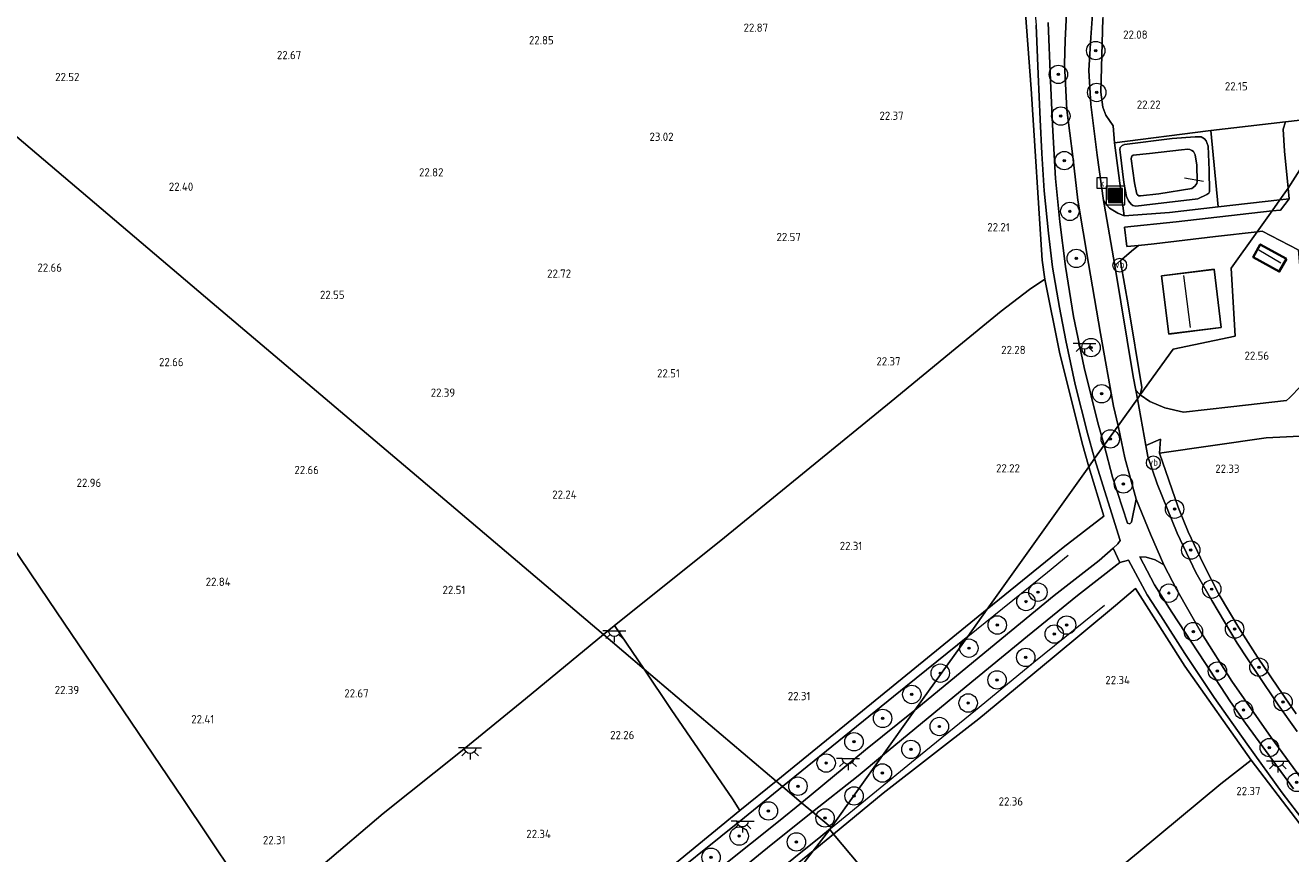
# Model space of a CAD drawing. Extents: x 196936 to 200438, y 361224 to 364196.
# Tile 181 of 256: x 199662 to 199938, y 362305 to 362485. Entities that reach past the tile are written whole.
import ezdxf
from ezdxf.enums import TextEntityAlignment as Align

# ---------------------------------------------------------------- set-up
doc = ezdxf.new("R2010")
doc.units = 0
for name, color, linetype, lineweight in [('B-ME-GR-BOOM-S', 90, 'Continuous', 25), ('B-ME-GR-BOUWLAND_AKKERBOUW-GV', 80, 'Continuous', 13), ('B-ME-GR-GRAS-GV', 60, 'Continuous', 13), ('B-ME-GR-HAAG-G', 90, 'GR-HAAG1', 13), ('B-ME-IE-MEUBILAIR_WEGMEUBILAIR-S', 7, 'Continuous', 25), ('B-ME-IE-TERREINAFSCHEIDING_KUNSTMATIG_HEKWERK-G', 20, 'IE-TERREINAFSCHEIDING-KUNSTMATIG', 18), ('B-ME-KG-KADASTRAAL_DAKRAND-G', 170, 'Continuous', 18), ('B-ME-KG-KADASTRAAL_NOK-G', 10, 'Continuous', 18), ('B-ME-KL-MANTELBUIS-G', 7, 'Continuous', 18), ('B-ME-OG-BEBOUWING_SCHUUR-GV', 7, 'Continuous', 35), ('B-ME-OG-BEBOUWING_WONINGBOUW-GV', 7, 'Continuous', 18), ('B-ME-OG-HOOGTEPUNT-S', 7, 'Continuous', 25), ('B-ME-OG-TERREIN_ERF-GV', 7, 'Continuous', 18), ('B-ME-OG-TERREIN_GROEN_TUIN-GV', 7, 'Continuous', 18), ('B-ME-OG-WATER_POEL-GV', 7, 'Continuous', 18), ('B-ME-OG-WATER_SLOOT-G', 120, 'Continuous', 18), ('B-ME-RI-GWA_KOLK-S', 30, 'Continuous', 25), ('B-ME-RI-GWA_RIOOLPUT-S', 30, 'Continuous', 25), ('B-ME-VH-ONVERHARD-GV', 252, 'Continuous', 18), ('B-ME-VH-VERHARDING_ASFALT-GV', 252, 'Continuous', 18), ('B-ME-VH-VERHARDING_BETON-GV', 252, 'Continuous', 18), ('B-ME-VH-VERHARDING_HALFVERHARDING-GV', 252, 'Continuous', 18), ('B-ME-VW-VERKEERSTEKEN_DRAAGCONSTRUCTIE-S', 7, 'Continuous', 25)]:
    doc.layers.add(name, color=color, linetype=linetype, lineweight=lineweight)
doc.styles.add('NLCS-ISO', font='NLCS-ISO.ttf')
doc.styles.add('NLCS-ISO-ANNOTATIVE-T18', font='NLCS-ISO.ttf', dxfattribs={"height": 1.8})
doc.linetypes.add('GR-HAAG1', pattern='A,6,[176,NLCS.SHX,S=0.125,R=0,X=0,Y=0],-2', length=8)
doc.linetypes.add('IE-TERREINAFSCHEIDING-KUNSTMATIG', pattern='A,4,[82,NLCS.SHX,S=0.75,R=90,X=0,Y=0],4,-2', length=10)

# ---------------------------------------------------------------- blocks, each defined once
blk = doc.blocks.new('SAL-HOOGTELABEL-SO')
at = {"color": 0, "linetype": 'ByBlock', "lineweight": -2, "style": 'NLCS-ISO-ANNOTATIVE-T18'}
blk.add_attdef('HOOGTE', text='', height=1.8, dxfattribs=at).set_placement((2.79, 0), align=Align.RIGHT)
blk = doc.blocks.new('SKL-ET_OV_LICHTPUNT-SO')
at = {"color": 0, "linetype": 'ByBlock', "lineweight": 18}
for points in [[(-1.25, 0), (-2.5, 0)], [(1.25, 0), (2.5, 0)], [(-0.92, -0.85), (-1.83, -1.7)], [(0, -1.25), (0, -2.5)], [(0.92, -0.85), (1.83, -1.7)]]:
    blk.add_lwpolyline(points, dxfattribs=at)
blk.add_lwpolyline([(0, 0), (1.25, 0, -1), (-1.25, 0)], format="xyb", close=True, dxfattribs=at)
blk = doc.blocks.new('SGR-BOOM_01-SO')
at = {"linetype": 'ByBlock', "lineweight": 18}
h = blk.add_hatch(color=0, dxfattribs=at)
h.dxf.hatch_style = 1
edge = h.paths.add_edge_path()
edge.add_arc((0, 0), 0.25, 0, 360)
at = {"color": 0, "linetype": 'ByBlock', "lineweight": 18}
for radius in [2, 0.25]:
    blk.add_circle((0, 0), radius, dxfattribs=at)
blk = doc.blocks.new('SIE-WEG_PAAL_VERKEERSBORD-SO')
at = {"color": 0, "linetype": 'ByBlock', "lineweight": 18}
blk.add_circle((0, 0), 1.5, dxfattribs=at)
at = {"color": 0, "linetype": 'ByBlock', "lineweight": 18, "style": 'NLCS-ISO'}
blk.add_text('vb', height=1.5, dxfattribs=at).set_placement((0, 0.13), align=Align.MIDDLE_CENTER)
blk = doc.blocks.new('SIE-WEG_AFVALBAK-SO')
at = {"linetype": 'ByBlock', "lineweight": 18}
h = blk.add_hatch(color=0, dxfattribs=at)
h.dxf.hatch_style = 1
h.paths.add_polyline_path([(-1.5, -1.5), (1.5, -1.5), (1.5, 1.5), (-1.5, 1.5)])
at = {"color": 0, "linetype": 'ByBlock', "lineweight": 18}
for points in [[(-2, -2), (2, -2), (2, 2), (-2, 2)], [(-1.5, -1.5), (1.5, -1.5), (1.5, 1.5), (-1.5, 1.5)]]:
    blk.add_lwpolyline(points, close=True, dxfattribs=at)
blk = doc.blocks.new('SRI-PUT_INSPECTIEPUT_RIOOLPUT-SO')
at = {"color": 0, "linetype": 'ByBlock', "lineweight": 18}
blk.add_lwpolyline([(-1.12, -1.12), (1.12, -1.12), (1.12, 1.12), (-1.12, 1.12)], close=True, dxfattribs=at)
at = {"color": 0, "linetype": 'ByBlock', "lineweight": 18, "style": 'NLCS-ISO'}
blk.add_text('r', height=1.5, dxfattribs=at).set_placement((0, 0.28), align=Align.MIDDLE_CENTER)
blk = doc.blocks.new('SRI-KOLK-SO')
at = {"color": 0, "linetype": 'ByBlock', "lineweight": 18}
blk.add_lwpolyline([(-1.125, -1.125), (1.125, -1.125), (1.125, 1.125), (-1.125, 1.125)], close=True, dxfattribs=at)
at = {"color": 0, "linetype": 'ByBlock', "lineweight": 18, "style": 'NLCS-ISO'}
blk.add_text('k', height=1.5, dxfattribs=at).set_placement((0, 0), align=Align.MIDDLE_CENTER)

msp = doc.modelspace()

# ---------------------------------------------------------------- linework, layer by layer
at = {"layer": 'B-ME-GR-BOUWLAND_AKKERBOUW-GV'}
for points in [[(199723.029, 362298.838, 22.195), (199714.104, 362290.721, 22.136), (199713.558, 362291.529, 22.136), (199696.684, 362316.738, 22.197), (199682.093, 362338.28, 22.392), (199667.502, 362359.822, 22.586), (199652.911, 362381.364, 22.781), (199638.32, 362402.907, 22.976), (199621.199, 362415.888, 23.095), (199588.271, 362440.906, 23.411), (199555.343, 362465.925, 23.727), (199538.663, 362478.601, 23.788), (199520.899, 362492.05, 23.72), (199510.383, 362500, 23.5047), (199614.0145, 362500, 22.7845), (199626.691, 362489.256, 22.888), (199703.086, 362424.508, 22.512), (199723.871, 362406.892, 22.702), (199754.605, 362380.844, 22.372), (199788.173, 362352.393, 22.427), (199771.24, 362338.415, 22.54), (199757.121, 362326.926, 22.527), (199740.255, 362313.461, 22.372), (199727.129, 362302.312, 22.237)], [(199790.507, 362354.28, 22.427), (199788.173, 362352.393, 22.427), (199754.605, 362380.844, 22.372), (199723.871, 362406.892, 22.702), (199703.086, 362424.508, 22.512), (199626.691, 362489.256, 22.888), (199614.0145, 362500, 22.7845), (199879.0408, 362500, 22.2872), (199881.238, 362470.992, 22.12), (199883.615, 362433.792, 22.165), (199884.185, 362429.646, 22.33), (199880.911, 362427.411, 22.225), (199874.712, 362422.664, 22.285), (199864.693, 362414.531, 22.345), (199850.78, 362403.072, 22.285), (199832.301, 362388.006, 22.337), (199813.719, 362372.86, 22.322), (199790.626, 362354.376, 22.427)], [(199848.467, 362338.974, 22.286), (199825.745, 362320.55, 22.311), (199797.035, 362344.883, 22.403), (199790.626, 362354.376, 22.427), (199813.719, 362372.86, 22.322), (199832.301, 362388.006, 22.337), (199850.78, 362403.072, 22.285), (199864.693, 362414.531, 22.345), (199874.712, 362422.664, 22.285), (199880.911, 362427.411, 22.225), (199884.185, 362429.646, 22.33), (199887.401, 362413.783, 22.27), (199892.313, 362394.017, 22.33), (199893.788, 362388.855, 22.37), (199871.674, 362357.929, 22.38)], [(199888.21, 362371.291, 22.377), (199871.674, 362357.929, 22.38), (199893.788, 362388.855, 22.37), (199897.072, 362378.135, 22.431)], [(199875.396, 362280.883, 22.283), (199867.302, 362274.355, 22.293), (199838.249, 362309.026, 22.16), (199849.052, 362317.873, 22.182), (199869.835, 362334.074, 22.459), (199885.844, 362347.234, 22.547), (199899.571, 362358.679, 22.54), (199903.955, 362362.395, 22.513), (199914.664, 362345.518, 22.56), (199929.113, 362325.097, 22.533), (199922.511, 362319.93, 22.418), (199904.548, 362304.998, 22.337), (199886.719, 362290.419, 22.371)], [(199825.745, 362320.55, 22.311), (199817.894, 362314.12, 22.27), (199816.27, 362316.674, 22.209), (199802.949, 362336.123, 22.382), (199797.035, 362344.883, 22.403)], [(199842.891, 362254.238, 22.555), (199834.02, 362246.884, 22.599), (199824.93, 362258.69, 22.4), (199810.688, 362275.455, 22.4), (199833.828, 362305.406, 22.151), (199838.249, 362309.026, 22.16), (199867.302, 362274.355, 22.293), (199860.501, 362268.85, 22.39), (199850.264, 362260.356, 22.486)], [(199833.828, 362305.406, 22.151), (199810.688, 362275.455, 22.4), (199808.025, 362278.809, 22.382), (199805.274, 362282.304, 22.383), (199816.779, 362291.529, 22.269)]]:
    msp.add_polyline3d(points, close=True, dxfattribs=at)
for points in [[(199982.284, 362484.956, 22.383), (199960.156, 362481.62, 22.383), (199948.407, 362465.239, 22.383), (199947.314, 362465.122, 22.378), (199946.142, 362464.962, 22.484), (199936.548, 362463.876, 22.349), (199920.324, 362461.935, 22.16), (199919.726, 362461.864, 22.153), (199899.346, 362459.263, 22.457), (199899.051, 362462.988, 22.374), (199897.496, 362465.276, 22.314), (199896.842, 362467.012, 22.307), (199896.37, 362470.308, 22.277), (199896.831, 362486.302, 22.194)], [(199938.903, 362335.175, 22.43), (199934.918, 362340.943, 22.451), (199930.483, 362347.491, 22.417), (199926.437, 362353.879, 22.417), (199922.153, 362361.025, 22.397), (199918.704, 362367.664, 22.383), (199915.416, 362374.693, 22.403), (199913.237, 362380.057, 22.397), (199909.168, 362391.818, 22.41), (199932.354, 362395.149, 22.37), (199951.538, 362396.099, 22.437)], [(199652.911, 362381.364, 22.781), (199667.502, 362359.822, 22.586), (199682.093, 362338.28, 22.392), (199696.684, 362316.738, 22.197), (199713.558, 362291.529, 22.136), (199714.104, 362290.721, 22.136), (199697.887, 362277.714, 21.993), (199676.285, 362260.404, 22.135), (199669.744, 362255.058, 21.949), (199668.098, 362253.641, 21.883), (199660.053, 362256.106, 21.786)]]:
    msp.add_polyline3d(points, dxfattribs=at)
at = {"layer": 'B-ME-GR-GRAS-GV'}
for points in [[(199895.056, 362390.629, 22.499), (199893.788, 362388.855, 22.37), (199892.313, 362394.017, 22.33), (199887.401, 362413.783, 22.27), (199884.185, 362429.646, 22.33), (199883.615, 362433.792, 22.165), (199881.238, 362470.992, 22.12), (199879.0408, 362500, 22.2872), (199881.5587, 362500, 22.151), (199881.446, 362494.353, 22.138), (199882.299, 362484.828, 22.198), (199882.759, 362474.194, 22.243), (199883.17, 362464.369, 22.303), (199883.531, 362456.938, 22.311), (199884.104, 362448.853, 22.378), (199885.01, 362439.651, 22.446), (199885.912, 362432.238, 22.468), (199887.402, 362423.466, 22.468), (199888.77, 362416.333, 22.431), (199890.81, 362406.719, 22.476), (199893.525, 362396.164, 22.468)], [(199899.346, 362459.263, 22.457), (199901.454, 362443.385, 22.449), (199900.116, 362443.985, 22.388), (199898.313, 362445.09, 22.365), (199897.694, 362445.743, 22.343), (199897.009, 362446.773, 22.35), (199895.621, 362456.614, 22.385), (199894.255, 362467.642, 22.43), (199893.81, 362475.018, 22.445), (199894.225, 362482.198, 22.25), (199894.764, 362489.28, 22.152), (199895.543, 362495.076, 22.138), (199896.4883, 362500, 22.145), (199899.1094, 362500, 22.1539), (199898.327, 362497.254, 22.179), (199897.552, 362493.768, 22.164), (199896.831, 362486.302, 22.194), (199896.37, 362470.308, 22.277), (199896.842, 362467.012, 22.307), (199897.496, 362465.276, 22.314), (199899.051, 362462.988, 22.374)], [(199920.324, 362461.935, 22.16), (199921.929, 362445.371, 22.53), (199911.363, 362444.164, 22.499), (199901.454, 362443.385, 22.449), (199899.346, 362459.263, 22.457), (199919.726, 362461.864, 22.153)], [(199919.738, 362458.564, 22.359), (199919.96, 362453.314, 22.322), (199920.07, 362448.639, 22.412), (199919.878, 362448.345, 22.397), (199919.437, 362448.045, 22.397), (199917.484, 362447.118, 22.449), (199905.85, 362445.704, 22.389), (199904.013, 362445.537, 22.397), (199903.361, 362445.688, 22.404), (199902.973, 362445.915, 22.389), (199902.433, 362446.668, 22.412), (199902.006, 362447.615, 22.434), (199901.401, 362450.692, 22.442), (199900.617, 362457.281, 22.374), (199900.549, 362457.862, 22.344), (199900.642, 362458.235, 22.337), (199901.018, 362458.709, 22.352), (199901.538, 362458.905, 22.337), (199911.935, 362460.243, 22.179), (199916.922, 362460.593, 22.239), (199918.194, 362460.559, 22.277), (199918.941, 362460.17, 22.292), (199919.335, 362459.695, 22.337)], [(199903.361, 362445.688, 22.404), (199904.013, 362445.537, 22.397), (199905.85, 362445.704, 22.389), (199917.484, 362447.118, 22.449), (199919.437, 362448.045, 22.397), (199919.878, 362448.345, 22.397), (199920.07, 362448.639, 22.412), (199919.96, 362453.314, 22.322), (199919.738, 362458.564, 22.359), (199919.335, 362459.695, 22.337), (199918.941, 362460.17, 22.292), (199918.194, 362460.559, 22.277), (199916.922, 362460.593, 22.239), (199911.935, 362460.243, 22.179), (199901.538, 362458.905, 22.337), (199901.018, 362458.709, 22.352), (199900.642, 362458.235, 22.337), (199900.549, 362457.862, 22.344), (199900.617, 362457.281, 22.374), (199901.401, 362450.692, 22.442), (199902.006, 362447.615, 22.434), (199902.433, 362446.668, 22.412), (199902.973, 362445.915, 22.389)], [(199904.409, 362447.983, 20.454), (199904.639, 362447.761, 20.454), (199905.046, 362447.763, 20.454), (199908.984, 362448.173, 20.454), (199916.232, 362449.328, 20.454), (199916.87, 362449.877, 20.454), (199917.26, 362450.42, 20.454), (199917.363, 362450.908, 20.454), (199917.297, 362454.41, 20.454), (199916.919, 362456.698, 20.454), (199916.544, 362457.402, 20.454), (199916.205, 362457.589, 20.454), (199915.791, 362457.836, 20.454), (199915.304, 362457.938, 20.454), (199913.919, 362457.778, 20.454), (199906.992, 362456.977, 20.454), (199903.412, 362456.608, 20.454), (199903.12, 362456.393, 20.454), (199903.036, 362456.135, 20.454), (199903.033, 362455.772, 20.454), (199903.702, 362450.573, 20.454), (199904.21, 362448.141, 20.454)], [(199905.31, 362406.108, 22.449), (199904.98, 362404.506, 22.44), (199904.767, 362404.693, 22.437), (199903.993, 362405.509, 22.384), (199903.402, 362408.514, 22.37), (199899.448, 362432.596, 22.318), (199900.712, 362433.725, 22.302), (199900.748, 362433.024, 22.344), (199902.373, 362424.064, 22.427)], [(199903.088, 362376.804, 22.507), (199902.683, 362376.431, 22.513), (199902.229, 362376.584, 22.507), (199898.941, 362386.616, 22.513), (199897.144, 362393.548, 22.513), (199900.151, 362397.753, 22.422), (199901.586, 362390.771, 22.41), (199904.066, 362381.823, 22.431)], [(199874.83, 362351.5, 22.456), (199855.962, 362335.956, 22.45), (199867.433, 362351.997, 22.382), (199871.674, 362357.929, 22.38), (199888.21, 362371.291, 22.377), (199897.072, 362378.135, 22.431), (199893.788, 362388.855, 22.37), (199895.056, 362390.629, 22.499), (199900.579, 362372.866, 22.424), (199900.127, 362372.101, 22.424), (199899.119, 362371.139, 22.472), (199896.043, 362368.511, 22.47), (199886.282, 362360.907, 22.47)], [(199836.712, 362327.098, 22.307), (199827.175, 362319.338, 22.307), (199825.745, 362320.55, 22.311), (199848.467, 362338.974, 22.286), (199871.674, 362357.929, 22.38), (199867.433, 362351.997, 22.382), (199853.978, 362341.096, 22.367)], [(199790.626, 362354.376, 22.427), (199797.035, 362344.883, 22.403), (199788.173, 362352.393, 22.427), (199790.507, 362354.28, 22.427)], [(199768.09, 362273.719, 22.42), (199755.303, 362263.548, 22.383), (199754.278, 362264.941, 22.383), (199753.087, 362264.033, 22.37), (199747.782, 362272.264, 22.342), (199727.129, 362302.312, 22.237), (199740.255, 362313.461, 22.372), (199757.121, 362326.926, 22.527), (199771.24, 362338.415, 22.54), (199788.173, 362352.393, 22.427), (199797.035, 362344.883, 22.403), (199802.949, 362336.123, 22.382), (199816.27, 362316.674, 22.209), (199817.894, 362314.12, 22.27), (199793.945, 362294.485, 22.27)], [(199845.201, 362327.31, 22.374), (199831.301, 362315.841, 22.407), (199827.175, 362319.338, 22.307), (199836.712, 362327.098, 22.307), (199853.978, 362341.096, 22.367), (199867.433, 362351.997, 22.382), (199855.962, 362335.956, 22.45)], [(199848.921, 362326.11, 22.466), (199837.7, 362310.417, 22.205), (199833.673, 362313.831, 22.441), (199843.587, 362321.689, 22.457)], [(200000, 362236.7192, 22.1677), (200000, 362169.7307, 22.2136), (199913.987, 362237.546, 22.364), (199867.302, 362274.355, 22.293), (199875.396, 362280.883, 22.283), (199886.719, 362290.419, 22.371), (199904.548, 362304.998, 22.337), (199922.511, 362319.93, 22.418), (199929.113, 362325.097, 22.533), (199938.716, 362312.461, 22.52), (199947.158, 362301.388, 22.58), (199954.453, 362292.555, 22.547), (199959.776, 362285.859, 22.493), (199967.765, 362276.629, 22.52), (199972.314, 362271.109, 22.459), (199980.718, 362260.868, 22.425), (199989.988, 362249.608, 22.277), (199995.405, 362243.068, 22.209)], [(199769.049, 362272.312, 22.299), (199756.356, 362262.09, 22.365), (199755.303, 362263.548, 22.383), (199768.09, 362273.719, 22.42), (199793.945, 362294.485, 22.27), (199817.894, 362314.12, 22.27), (199825.745, 362320.55, 22.311), (199827.175, 362319.338, 22.307), (199818.872, 362312.582, 22.307), (199797.917, 362295.825, 22.224)], [(199774.362, 362269.643, 22.389), (199759.915, 362257.941, 22.152), (199756.356, 362262.09, 22.365), (199769.049, 362272.312, 22.299), (199797.917, 362295.825, 22.224), (199818.872, 362312.582, 22.307), (199827.175, 362319.338, 22.307), (199831.301, 362315.841, 22.407), (199826.308, 362311.721, 22.419), (199808.348, 362297.462, 22.404), (199792.063, 362283.985, 22.412)], [(199806.461, 362285.242, 22.29), (199794.014, 362274.929, 22.449), (199790.561, 362278.762, 22.397), (199807.708, 362292.814, 22.352), (199824.691, 362306.711, 22.427), (199833.673, 362313.831, 22.441), (199837.7, 362310.417, 22.205), (199837.553, 362310.212, 22.219), (199835.449, 362308.498, 22.215)], [(199805.274, 362282.304, 22.383), (199794.81, 362273.914, 22.487), (199794.014, 362274.929, 22.449), (199806.461, 362285.242, 22.29), (199835.449, 362308.498, 22.215), (199837.553, 362310.212, 22.219), (199837.41, 362310.028, 22.207), (199833.828, 362305.406, 22.151), (199816.779, 362291.529, 22.269)], [(199838.249, 362309.026, 22.16), (199833.828, 362305.406, 22.151), (199837.41, 362310.028, 22.207)]]:
    msp.add_polyline3d(points, close=True, dxfattribs=at)
for points in [[(199888.925, 362487.495, 22.332), (199888.638, 362481.552, 22.37), (199888.463, 362476.415, 22.445), (199889.024, 362466.471, 22.482), (199890.311, 362456.317, 22.512), (199891.432, 362446.823, 22.385), (199893.724, 362433.072, 22.445), (199896.301, 362417.837, 22.4), (199899.143, 362402.066, 22.415), (199900.151, 362397.753, 22.422), (199897.144, 362393.548, 22.513), (199895.781, 362398.439, 22.505), (199892.742, 362410.429, 22.445), (199890.442, 362421.507, 22.46), (199888.729, 362432.404, 22.468), (199887.493, 362442.111, 22.43), (199886.542, 362451.511, 22.378), (199885.869, 362463.208, 22.355), (199885.478, 362472.854, 22.31), (199884.969, 362485.476, 22.205)], [(199939.15, 362331.319, 22.589), (199934.99, 362337.08, 22.582), (199930.402, 362343.948, 22.548), (199926.057, 362350.54, 22.548), (199920.532, 362359.77, 22.481), (199917.097, 362365.911, 22.433), (199913.014, 362374.419, 22.427), (199908.683, 362385.182, 22.373), (199906.644, 362391.094, 22.386), (199906.212, 362393.468, 22.387), (199909.386, 362394.883, 22.387), (199909.168, 362391.818, 22.41), (199913.237, 362380.057, 22.397), (199915.416, 362374.693, 22.403), (199918.704, 362367.664, 22.383), (199922.153, 362361.025, 22.397), (199926.437, 362353.879, 22.417), (199930.483, 362347.491, 22.417), (199934.918, 362340.943, 22.451), (199938.903, 362335.175, 22.43)], [(199938.303, 362318.865, 22.613), (199931.633, 362327.985, 22.64), (199927.854, 362333.134, 22.633), (199924.626, 362337.74, 22.626), (199919.025, 362346.285, 22.613), (199911.818, 362357.254, 22.505), (199908.068, 362363.211, 22.498), (199904.871, 362369.253, 22.505), (199906.279, 362369.187, 22.505), (199908.213, 362368.654, 22.498), (199910.098, 362367.557, 22.493), (199912.906, 362362.106, 22.545), (199918.292, 362352.697, 22.545), (199924.889, 362342.232, 22.599), (199933.491, 362330.003, 22.593), (199942.234, 362318.066, 22.613)], [(199938.716, 362312.461, 22.52), (199929.113, 362325.097, 22.533), (199914.664, 362345.518, 22.56), (199903.955, 362362.395, 22.513), (199899.571, 362358.679, 22.54), (199885.844, 362347.234, 22.547), (199869.835, 362334.074, 22.459), (199849.052, 362317.873, 22.182), (199838.249, 362309.026, 22.16), (199837.41, 362310.028, 22.207), (199837.553, 362310.212, 22.219), (199837.7, 362310.417, 22.205), (199848.921, 362326.11, 22.466), (199867.128, 362341.102, 22.505), (199880.47, 362352.016, 22.559), (199891.312, 362360.897, 22.512), (199900.5, 362368.059, 22.472), (199902.43, 362368.588, 22.472), (199906.445, 362361.022, 22.458), (199909.475, 362356.456, 22.519), (199914.68, 362348.249, 22.58), (199921.036, 362338.687, 22.661), (199928.252, 362328.54, 22.64), (199935.828, 362317.97, 22.634), (199942.542, 362309.274, 22.58)]]:
    msp.add_polyline3d(points, dxfattribs=at)
at = {"layer": 'B-ME-GR-HAAG-G'}
for points in [[(199948.407, 362465.239, 22.383), (199947.314, 362465.122, 22.378), (199946.142, 362464.962, 22.484), (199936.548, 362463.876, 22.349), (199920.324, 362461.935, 22.16)], [(199920.324, 362461.935, 22.16), (199919.726, 362461.864, 22.153), (199899.346, 362459.263, 22.457)], [(199901.454, 362443.385, 22.449), (199899.346, 362459.263, 22.457)], [(199921.929, 362445.371, 22.53), (199935.362, 362446.905, 22.569)], [(199935.362, 362446.905, 22.569), (199937.352, 362447.132, 22.574)], [(199901.454, 362443.385, 22.449), (199911.363, 362444.164, 22.499), (199921.929, 362445.371, 22.53)], [(199905.31, 362406.108, 22.449), (199902.373, 362424.064, 22.427), (199900.748, 362433.024, 22.344)], [(199867.433, 362351.997, 22.382), (199884.811, 362365.924, 22.402), (199889.273, 362369.665, 22.409)], [(199837.553, 362310.212, 22.219), (199855.993, 362325.317, 22.239), (199869.126, 362335.964, 22.401), (199881.858, 362346.351, 22.476), (199897.171, 362358.765, 22.482)], [(199827.175, 362319.338, 22.307), (199836.712, 362327.098, 22.307), (199853.978, 362341.096, 22.367), (199867.433, 362351.997, 22.382)], [(199818.872, 362312.582, 22.307), (199827.175, 362319.338, 22.307)], [(199818.872, 362312.582, 22.307), (199797.917, 362295.825, 22.224), (199769.049, 362272.312, 22.299), (199756.356, 362262.09, 22.365)], [(199837.553, 362310.212, 22.219), (199835.449, 362308.498, 22.215), (199806.461, 362285.242, 22.29), (199794.014, 362274.929, 22.449)]]:
    msp.add_polyline3d(points, dxfattribs=at)
at = {"layer": 'B-ME-IE-TERREINAFSCHEIDING_KUNSTMATIG_HEKWERK-G'}
for points in [[(199937.138, 362449.401, 22.514), (199936.376, 362457.465, 22.299), (199936.089, 362462.278, 22.336), (199936.548, 362463.876, 22.349)], [(199921.929, 362445.371, 22.53), (199920.324, 362461.935, 22.16)], [(199937.352, 362447.132, 22.574), (199937.138, 362449.401, 22.514)], [(199893.788, 362388.855, 22.37), (199892.313, 362394.017, 22.33), (199887.401, 362413.783, 22.27), (199884.185, 362429.646, 22.33), (199880.911, 362427.411, 22.225), (199874.712, 362422.664, 22.285), (199864.693, 362414.531, 22.345), (199850.78, 362403.072, 22.285), (199832.301, 362388.006, 22.337), (199813.719, 362372.86, 22.322), (199790.626, 362354.376, 22.427), (199790.507, 362354.28, 22.427), (199788.173, 362352.393, 22.427)], [(199893.788, 362388.855, 22.37), (199897.072, 362378.135, 22.431), (199888.21, 362371.291, 22.377)], [(199817.894, 362314.12, 22.27), (199825.745, 362320.55, 22.311), (199848.467, 362338.974, 22.286), (199871.674, 362357.929, 22.38), (199888.21, 362371.291, 22.377)], [(199929.113, 362325.097, 22.533), (199914.664, 362345.518, 22.56), (199903.955, 362362.395, 22.513), (199899.571, 362358.679, 22.54), (199885.844, 362347.234, 22.547), (199869.835, 362334.074, 22.459), (199849.052, 362317.873, 22.182), (199838.249, 362309.026, 22.16)], [(199790.626, 362354.376, 22.427), (199797.035, 362344.883, 22.403)], [(199788.173, 362352.393, 22.427), (199771.24, 362338.415, 22.54), (199757.121, 362326.926, 22.527), (199740.255, 362313.461, 22.372), (199727.129, 362302.312, 22.237), (199723.029, 362298.838, 22.195), (199714.104, 362290.721, 22.136)], [(199797.035, 362344.883, 22.403), (199802.949, 362336.123, 22.382), (199816.27, 362316.674, 22.209), (199817.894, 362314.12, 22.27)], [(200000, 362236.7192, 22.1677), (199995.405, 362243.068, 22.209), (199989.988, 362249.608, 22.277), (199980.718, 362260.868, 22.425), (199972.314, 362271.109, 22.459), (199967.765, 362276.629, 22.52), (199959.776, 362285.859, 22.493), (199954.453, 362292.555, 22.547), (199947.158, 362301.388, 22.58), (199938.716, 362312.461, 22.52), (199929.113, 362325.097, 22.533), (199922.511, 362319.93, 22.418), (199904.548, 362304.998, 22.337), (199886.719, 362290.419, 22.371), (199875.396, 362280.883, 22.283), (199867.302, 362274.355, 22.293)], [(199817.894, 362314.12, 22.27), (199793.945, 362294.485, 22.27), (199768.09, 362273.719, 22.42), (199755.303, 362263.548, 22.383)], [(199838.249, 362309.026, 22.16), (199833.828, 362305.406, 22.151)], [(199794.014, 362274.929, 22.449), (199794.81, 362273.914, 22.487), (199805.274, 362282.304, 22.383), (199816.779, 362291.529, 22.269), (199833.828, 362305.406, 22.151)]]:
    msp.add_polyline3d(points, dxfattribs=at)
at = {"layer": 'B-ME-KG-KADASTRAAL_DAKRAND-G'}
for points in [[(199935.186, 362431.355, 24.724), (199929.618, 362434.415, 24.649), (199931.104, 362437.116, 23.924), (199936.692, 362434.046, 24.274)], [(199911.218, 362417.774, 26.672), (199909.673, 362430.356, 26.725), (199921.004, 362431.748, 25.855), (199922.549, 362419.165, 25.502)]]:
    msp.add_polyline3d(points, close=True, dxfattribs=at)
at = {"layer": 'B-ME-KG-KADASTRAAL_NOK-G'}
for points in [[(199935.574, 362433.156, 25.324), (199930.762, 362435.923, 25.174)], [(199915.878, 362419.136, 31.09), (199914.432, 362430.472, 31.097)]]:
    msp.add_polyline3d(points, dxfattribs=at)
at = {"layer": 'B-ME-KL-MANTELBUIS-G'}
msp.add_polyline3d([(199918.703, 362450.846, 21.473), (199914.581, 362451.593, 21.073)], dxfattribs=at)
at = {"layer": 'B-ME-OG-BEBOUWING_SCHUUR-GV'}
msp.add_polyline3d([(199936.76, 362434.065, 22.574), (199935.206, 362431.287, 22.574), (199929.551, 362434.395, 22.574), (199931.083, 362437.184, 22.574)], close=True, dxfattribs=at)
at = {"layer": 'B-ME-OG-BEBOUWING_WONINGBOUW-GV'}
msp.add_polyline3d([(199922.605, 362419.122, 22.69), (199911.175, 362417.718, 22.69), (199909.618, 362430.4, 22.69), (199921.048, 362431.803, 22.69)], close=True, dxfattribs=at)
at = {"layer": 'B-ME-OG-TERREIN_ERF-GV'}
for points in [[(199939.35, 362436.054, 22.615), (199931.472, 362440.074, 22.49), (199930.417, 362439.955, 22.49), (199933.674, 362444.516, 22.499), (199935.504, 362444.636, 22.487), (199937.352, 362447.132, 22.574), (199937.138, 362449.401, 22.514), (199946.037, 362463.343, 22.609)], [(199951.538, 362396.099, 22.437), (199932.354, 362395.149, 22.37), (199909.168, 362391.818, 22.41), (199909.386, 362394.883, 22.387), (199906.212, 362393.468, 22.387), (199904.361, 362403.641, 22.393), (199904.98, 362404.506, 22.44), (199907.045, 362403.065, 22.44), (199910.345, 362401.693, 22.44), (199914.364, 362400.734, 22.415), (199924.711, 362401.894, 22.465), (199936.809, 362403.301, 22.549), (199937.411, 362403.874, 22.565), (199942.508, 362409.065, 22.54)]]:
    msp.add_polyline3d(points, dxfattribs=at)
for points in [[(199946.037, 362463.343, 22.609), (199937.138, 362449.401, 22.514), (199936.376, 362457.465, 22.299), (199936.089, 362462.278, 22.336), (199936.548, 362463.876, 22.349), (199946.142, 362464.962, 22.484), (199947.314, 362465.122, 22.378), (199948.407, 362465.239, 22.383)], [(199904.586, 362436.965, 22.415), (199902.033, 362436.73, 22.412), (199901.566, 362440.931, 22.424), (199912.771, 362442.099, 22.424), (199933.674, 362444.516, 22.499), (199930.417, 362439.955, 22.49), (199921.34, 362438.939, 22.49), (199908.014, 362437.325, 22.465)], [(199904.98, 362404.506, 22.44), (199904.361, 362403.641, 22.393), (199903.993, 362405.509, 22.384), (199904.767, 362404.693, 22.437)]]:
    msp.add_polyline3d(points, close=True, dxfattribs=at)
at = {"layer": 'B-ME-OG-TERREIN_GROEN_TUIN-GV'}
for points in [[(199935.362, 362446.905, 22.569), (199921.929, 362445.371, 22.53), (199920.324, 362461.935, 22.16), (199936.548, 362463.876, 22.349), (199936.089, 362462.278, 22.336), (199936.376, 362457.465, 22.299), (199937.138, 362449.401, 22.514)], [(199937.352, 362447.132, 22.574), (199935.362, 362446.905, 22.569), (199937.138, 362449.401, 22.514)], [(199924.774, 362432.025, 22.44), (199925.59, 362417.235, 22.44), (199912.116, 362414.448, 22.44), (199904.98, 362404.506, 22.44), (199905.31, 362406.108, 22.449), (199902.373, 362424.064, 22.427), (199900.748, 362433.024, 22.344), (199900.712, 362433.725, 22.302), (199900.94, 362433.928, 22.299), (199903.038, 362435.756, 22.344), (199904.586, 362436.965, 22.415), (199908.014, 362437.325, 22.465), (199921.34, 362438.939, 22.49), (199930.417, 362439.955, 22.49)], [(199931.472, 362440.074, 22.49), (199939.35, 362436.054, 22.615), (199940.901, 362417.279, 22.365), (199942.508, 362409.065, 22.54), (199937.411, 362403.874, 22.565), (199936.809, 362403.301, 22.549), (199924.711, 362401.894, 22.465), (199914.364, 362400.734, 22.415), (199910.345, 362401.693, 22.44), (199907.045, 362403.065, 22.44), (199904.98, 362404.506, 22.44), (199912.116, 362414.448, 22.44), (199925.59, 362417.235, 22.44), (199924.774, 362432.025, 22.44), (199930.417, 362439.955, 22.49)], [(199929.551, 362434.395, 22.574), (199935.206, 362431.287, 22.574), (199936.76, 362434.065, 22.574), (199931.083, 362437.184, 22.574)], [(199909.618, 362430.4, 22.69), (199911.175, 362417.718, 22.69), (199922.605, 362419.122, 22.69), (199921.048, 362431.803, 22.69)]]:
    msp.add_polyline3d(points, close=True, dxfattribs=at)
at = {"layer": 'B-ME-OG-WATER_POEL-GV'}
msp.add_polyline3d([(199905.046, 362447.763, 20.454), (199904.639, 362447.761, 20.454), (199904.409, 362447.983, 20.454), (199904.21, 362448.141, 20.454), (199903.702, 362450.573, 20.454), (199903.033, 362455.772, 20.454), (199903.036, 362456.135, 20.454), (199903.12, 362456.393, 20.454), (199903.412, 362456.608, 20.454), (199906.992, 362456.977, 20.454), (199913.919, 362457.778, 20.454), (199915.304, 362457.938, 20.454), (199915.791, 362457.836, 20.454), (199916.205, 362457.589, 20.454), (199916.544, 362457.402, 20.454), (199916.919, 362456.698, 20.454), (199917.297, 362454.41, 20.454), (199917.363, 362450.908, 20.454), (199917.26, 362450.42, 20.454), (199916.87, 362449.877, 20.454), (199916.232, 362449.328, 20.454), (199908.984, 362448.173, 20.454)], close=True, dxfattribs=at)
at = {"layer": 'B-ME-OG-WATER_SLOOT-G'}
for points in [[(199917.484, 362447.118, 22.449), (199905.85, 362445.704, 22.389), (199904.013, 362445.537, 22.397), (199903.361, 362445.688, 22.404), (199902.973, 362445.915, 22.389), (199902.433, 362446.668, 22.412), (199902.006, 362447.615, 22.434), (199901.401, 362450.692, 22.442), (199900.617, 362457.281, 22.374), (199900.549, 362457.862, 22.344), (199900.642, 362458.235, 22.337), (199901.018, 362458.709, 22.352), (199901.538, 362458.905, 22.337), (199911.935, 362460.243, 22.179), (199916.922, 362460.593, 22.239), (199918.194, 362460.559, 22.277), (199918.941, 362460.17, 22.292), (199919.335, 362459.695, 22.337), (199919.738, 362458.564, 22.359), (199919.96, 362453.314, 22.322)], [(199919.96, 362453.314, 22.322), (199920.07, 362448.639, 22.412), (199919.878, 362448.345, 22.397), (199919.437, 362448.045, 22.397), (199917.484, 362447.118, 22.449)]]:
    msp.add_polyline3d(points, dxfattribs=at)
at = {"layer": 'B-ME-VH-ONVERHARD-GV'}
for points in [[(199867.128, 362341.102, 22.505), (199848.921, 362326.11, 22.466), (199855.962, 362335.956, 22.45), (199874.83, 362351.5, 22.456), (199886.282, 362360.907, 22.47), (199896.043, 362368.511, 22.47), (199899.119, 362371.139, 22.472), (199900.5, 362368.059, 22.472), (199891.312, 362360.897, 22.512), (199880.47, 362352.016, 22.559)], [(199843.587, 362321.689, 22.457), (199833.673, 362313.831, 22.441), (199831.301, 362315.841, 22.407), (199845.201, 362327.31, 22.374), (199855.962, 362335.956, 22.45), (199848.921, 362326.11, 22.466)], [(199749.691, 362245.257, 21.921), (199746.592, 362242.651, 21.828), (199744.686, 362245.448, 21.83), (199756.101, 362254.851, 22.089), (199759.915, 362257.941, 22.152), (199774.362, 362269.643, 22.389), (199792.063, 362283.985, 22.412), (199808.348, 362297.462, 22.404), (199826.308, 362311.721, 22.419), (199831.301, 362315.841, 22.407), (199833.673, 362313.831, 22.441), (199824.691, 362306.711, 22.427), (199807.708, 362292.814, 22.352), (199790.561, 362278.762, 22.397), (199788.132, 362276.826, 22.391), (199774.296, 362265.802, 22.357), (199771.49, 362263.472, 22.278), (199760.836, 362254.629, 22.254)]]:
    msp.add_polyline3d(points, close=True, dxfattribs=at)
at = {"layer": 'B-ME-VH-VERHARDING_ASFALT-GV'}
for points in [[(199894.764, 362489.28, 22.152), (199894.225, 362482.198, 22.25), (199893.81, 362475.018, 22.445), (199894.255, 362467.642, 22.43), (199895.621, 362456.614, 22.385), (199897.009, 362446.773, 22.35), (199897.129, 362445.92, 22.348), (199899.448, 362432.596, 22.318), (199903.402, 362408.514, 22.37), (199903.993, 362405.509, 22.384), (199904.361, 362403.641, 22.393), (199900.151, 362397.753, 22.422), (199899.143, 362402.066, 22.415), (199896.301, 362417.837, 22.4), (199893.724, 362433.072, 22.445), (199891.432, 362446.823, 22.385), (199890.311, 362456.317, 22.512), (199889.024, 362466.471, 22.482), (199888.463, 362476.415, 22.445), (199888.638, 362481.552, 22.37), (199888.925, 362487.495, 22.332)], [(199942.234, 362318.066, 22.613), (199933.491, 362330.003, 22.593), (199924.889, 362342.232, 22.599), (199918.292, 362352.697, 22.545), (199912.906, 362362.106, 22.545), (199910.098, 362367.557, 22.493), (199907.199, 362374.227, 22.444), (199904.066, 362381.823, 22.431), (199901.586, 362390.771, 22.41), (199900.151, 362397.753, 22.422), (199904.361, 362403.641, 22.393), (199906.212, 362393.468, 22.387), (199906.644, 362391.094, 22.386), (199908.683, 362385.182, 22.373), (199913.014, 362374.419, 22.427), (199917.097, 362365.911, 22.433), (199920.532, 362359.77, 22.481), (199926.057, 362350.54, 22.548), (199930.402, 362343.948, 22.548), (199934.99, 362337.08, 22.582), (199939.15, 362331.319, 22.589)]]:
    msp.add_polyline3d(points, dxfattribs=at)
at = {"layer": 'B-ME-VH-VERHARDING_BETON-GV'}
for points in [[(199884.969, 362485.476, 22.205), (199885.478, 362472.854, 22.31), (199885.869, 362463.208, 22.355), (199886.542, 362451.511, 22.378), (199887.493, 362442.111, 22.43), (199888.729, 362432.404, 22.468), (199890.442, 362421.507, 22.46), (199892.742, 362410.429, 22.445), (199895.781, 362398.439, 22.505), (199897.144, 362393.548, 22.513), (199895.056, 362390.629, 22.499), (199893.525, 362396.164, 22.468), (199890.81, 362406.719, 22.476), (199888.77, 362416.333, 22.431), (199887.402, 362423.466, 22.468), (199885.912, 362432.238, 22.468), (199885.01, 362439.651, 22.446), (199884.104, 362448.853, 22.378), (199883.531, 362456.938, 22.311), (199883.17, 362464.369, 22.303), (199882.759, 362474.194, 22.243), (199882.299, 362484.828, 22.198)], [(199942.542, 362309.274, 22.58), (199935.828, 362317.97, 22.634), (199928.252, 362328.54, 22.64), (199921.036, 362338.687, 22.661), (199914.68, 362348.249, 22.58), (199909.475, 362356.456, 22.519), (199906.445, 362361.022, 22.458), (199902.43, 362368.588, 22.472), (199900.5, 362368.059, 22.472), (199899.119, 362371.139, 22.472), (199900.127, 362372.101, 22.424), (199900.579, 362372.866, 22.424), (199895.056, 362390.629, 22.499), (199897.144, 362393.548, 22.513), (199898.941, 362386.616, 22.513), (199902.229, 362376.584, 22.507), (199902.683, 362376.431, 22.513), (199903.088, 362376.804, 22.507), (199904.066, 362381.823, 22.431), (199907.199, 362374.227, 22.444), (199910.098, 362367.557, 22.493), (199908.213, 362368.654, 22.498), (199906.279, 362369.187, 22.505), (199904.871, 362369.253, 22.505), (199908.068, 362363.211, 22.498), (199911.818, 362357.254, 22.505), (199919.025, 362346.285, 22.613), (199924.626, 362337.74, 22.626), (199927.854, 362333.134, 22.633), (199931.633, 362327.985, 22.64), (199938.303, 362318.865, 22.613)]]:
    msp.add_polyline3d(points, dxfattribs=at)
at = {"layer": 'B-ME-VH-VERHARDING_HALFVERHARDING-GV'}
for points in [[(199933.674, 362444.516, 22.499), (199912.771, 362442.099, 22.424), (199901.566, 362440.931, 22.424), (199902.033, 362436.73, 22.412), (199904.586, 362436.965, 22.415), (199903.038, 362435.756, 22.344), (199900.94, 362433.928, 22.299), (199900.712, 362433.725, 22.302), (199899.448, 362432.596, 22.318), (199897.129, 362445.92, 22.348), (199897.009, 362446.773, 22.35), (199897.694, 362445.743, 22.343), (199898.313, 362445.09, 22.365), (199900.116, 362443.985, 22.388), (199901.454, 362443.385, 22.449), (199911.363, 362444.164, 22.499), (199921.929, 362445.371, 22.53), (199935.362, 362446.905, 22.569)], [(199935.504, 362444.636, 22.487), (199933.674, 362444.516, 22.499), (199935.362, 362446.905, 22.569), (199937.352, 362447.132, 22.574)]]:
    msp.add_polyline3d(points, close=True, dxfattribs=at)

# ---------------------------------------------------------------- block references
at = {"layer": 'B-ME-GR-BOOM-S'}
for p in [(199895.282, 362479.33, 22.232), (199887.166, 362474.168, 22.45), (199895.496, 362470.23, 22.322), (199887.693, 362465.104, 22.42), (199888.452, 362455.41, 22.472), (199889.658, 362444.386, 22.45), (199891.046, 362434.153, 22.442), (199894.282, 362414.782, 22.427), (199896.552, 362404.742, 22.382), (199898.459, 362394.909, 22.457), (199901.324, 362385.136, 22.483), (199912.434, 362379.651, 22.511), (199915.954, 362370.751, 22.498), (199882.725, 362361.601, 22.445), (199920.535, 362362.257, 22.505), (199880.112, 362359.57, 22.451), (199911.195, 362361.389, 22.562), (199873.872, 362354.464, 22.465), (199888.952, 362354.447, 22.524), (199925.51, 362353.57, 22.498), (199886.264, 362352.504, 22.456), (199916.547, 362353.039, 22.569), (199867.687, 362349.43, 22.472), (199880.07, 362347.42, 22.429), (199930.804, 362345.293, 22.572), (199861.465, 362343.995, 22.348), (199873.82, 362342.522, 22.395), (199921.749, 362344.461, 22.677), (199855.276, 362339.362, 22.385), (199867.537, 362337.508, 22.348), (199936.057, 362337.735, 22.559), (199848.925, 362334.167, 22.355), (199927.438, 362335.991, 22.697), (199861.265, 362332.398, 22.321), (199842.698, 362329.077, 22.28), (199855.073, 362327.428, 22.314), (199933.059, 362327.803, 22.697), (199836.643, 362324.46, 22.378), (199848.869, 362322.294, 22.267), (199938.986, 362320.265, 22.751), (199830.5, 362319.424, 22.34), (199842.725, 362317.296, 22.194), (199824.081, 362314.04, 22.355), (199836.417, 362312.513, 22.269), (199817.716, 362308.572, 22.31), (199830.18, 362307.309, 22.239), (199811.591, 362303.969, 22.385)]:
    msp.add_blockref('SGR-BOOM_01-SO', p, dxfattribs=at)
at = {"layer": 'B-ME-IE-MEUBILAIR_WEGMEUBILAIR-S'}
for name, p in [('SIE-WEG_AFVALBAK-SO', (199899.589, 362447.829, 22.393)), ('SKL-ET_OV_LICHTPUNT-SO', (199892.846, 362415.645, 22.418)), ('SKL-ET_OV_LICHTPUNT-SO', (199790.552, 362353.215, 22.388)), ('SKL-ET_OV_LICHTPUNT-SO', (199759.176, 362327.756, 22.444)), ('SKL-ET_OV_LICHTPUNT-SO', (199841.398, 362325.44, 22.408)), ('SKL-ET_OV_LICHTPUNT-SO', (199934.917, 362324.895, 22.691)), ('SKL-ET_OV_LICHTPUNT-SO', (199818.447, 362311.839, 22.244))]:
    msp.add_blockref(name, p, dxfattribs=at)
at = {"layer": 'B-ME-OG-HOOGTEPUNT-S'}
for p, values in [((199821.226, 362483.414, 22.865), {'HOOGTE': '22.87'}), ((199774.579, 362480.691, 22.85), {'HOOGTE': '22.85'}), ((199903.788, 362481.908, 22.079), {'HOOGTE': '22.08'}), ((199719.657, 362477.465, 22.67), {'HOOGTE': '22.67'}), ((199671.389, 362472.699, 22.52), {'HOOGTE': '22.52'}), ((199925.557, 362470.675, 22.154), {'HOOGTE': '22.15'}), ((199906.624, 362466.696, 22.217), {'HOOGTE': '22.22'}), ((199850.702, 362464.269, 22.37), {'HOOGTE': '22.37'}), ((199800.645, 362459.704, 23.015), {'HOOGTE': '23.02'}), ((199750.592, 362451.968, 22.82), {'HOOGTE': '22.82'}), ((199696.157, 362448.844, 22.4), {'HOOGTE': '22.40'}), ((199873.793, 362440.039, 22.205), {'HOOGTE': '22.21'}), ((199828.345, 362437.909, 22.565), {'HOOGTE': '22.57'}), ((199667.587, 362431.257, 22.655), {'HOOGTE': '22.66'}), ((199778.362, 362429.955, 22.715), {'HOOGTE': '22.72'}), ((199729.08, 362425.343, 22.55), {'HOOGTE': '22.55'}), ((199877.251, 362413.357, 22.284), {'HOOGTE': '22.28'}), ((199930.212, 362412.112, 22.562), {'HOOGTE': '22.56'}), ((199694.049, 362410.722, 22.655), {'HOOGTE': '22.66'}), ((199850.037, 362410.89, 22.37), {'HOOGTE': '22.37'}), ((199802.017, 362408.281, 22.505), {'HOOGTE': '22.51'}), ((199753.141, 362404.078, 22.385), {'HOOGTE': '22.39'}), ((199723.49, 362387.267, 22.655), {'HOOGTE': '22.66'}), ((199876.004, 362387.627, 22.22), {'HOOGTE': '22.22'}), ((199923.775, 362387.536, 22.333), {'HOOGTE': '22.33'}), ((199676.13, 362384.481, 22.955), {'HOOGTE': '22.96'}), ((199779.571, 362381.91, 22.235), {'HOOGTE': '22.24'}), ((199841.712, 362370.753, 22.309), {'HOOGTE': '22.31'}), ((199704.302, 362362.955, 22.835), {'HOOGTE': '22.84'}), ((199755.344, 362361.194, 22.505), {'HOOGTE': '22.51'}), ((199899.942, 362341.598, 22.34), {'HOOGTE': '22.34'}), ((199671.336, 362339.429, 22.388), {'HOOGTE': '22.39'}), ((199734.316, 362338.709, 22.67), {'HOOGTE': '22.67'}), ((199830.42, 362338.11, 22.31), {'HOOGTE': '22.31'}), ((199700.717, 362333.077, 22.408), {'HOOGTE': '22.41'}), ((199792.122, 362329.64, 22.258), {'HOOGTE': '22.26'}), ((199876.682, 362315.206, 22.36), {'HOOGTE': '22.36'}), ((199928.345, 362317.468, 22.367), {'HOOGTE': '22.37'}), ((199716.223, 362306.797, 22.308), {'HOOGTE': '22.31'}), ((199773.961, 362308.146, 22.34), {'HOOGTE': '22.34'})]:
    msp.add_blockref('SAL-HOOGTELABEL-SO', p, dxfattribs=at).add_auto_attribs(values)
at = {"layer": 'B-ME-RI-GWA_KOLK-S'}
msp.add_blockref('SRI-KOLK-SO', (199896.651, 362450.523, 22.386), dxfattribs=at)
at = {"layer": 'B-ME-RI-GWA_RIOOLPUT-S'}
msp.add_blockref('SRI-PUT_INSPECTIEPUT_RIOOLPUT-SO', (199899.014, 362448.11, 22.446), dxfattribs=at)
at = {"layer": 'B-ME-VW-VERKEERSTEKEN_DRAAGCONSTRUCTIE-S'}
for p in [(199900.516, 362432.681, 22.322), (199907.819, 362389.737, 22.448)]:
    msp.add_blockref('SIE-WEG_PAAL_VERKEERSBORD-SO', p, dxfattribs=at)

doc.saveas('drawing.dxf')
